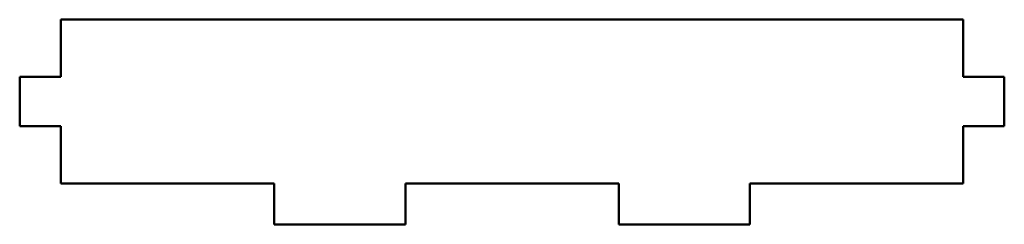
# Model space of a CAD drawing. Header units: millimetres. Extents: x 118.5 to 178.5, y 98.8 to 111.2.
import ezdxf

# ---------------------------------------------------------------- set-up
doc = ezdxf.new("R2010")
doc.units = ezdxf.units.MM
doc.layers.add('Visible (ISO)', color=7, linetype='Continuous', lineweight=50)

msp = doc.modelspace()

# ---------------------------------------------------------------- linework, layer by layer
at = {"layer": 'Visible (ISO)'}
for p, q in [((121, 111.25), (121, 107.75)), ((176, 111.25), (121, 111.25)), ((176, 107.75), (176, 111.25)), ((121, 107.75), (118.5, 107.75)), ((118.5, 107.75), (118.5, 104.75)), ((178.5, 107.75), (176, 107.75)), ((178.5, 104.75), (178.5, 107.75)), ((118.5, 104.75), (121, 104.75)), ((121, 104.75), (121, 101.25)), ((176, 104.75), (178.5, 104.75)), ((176, 101.25), (176, 104.75)), ((121, 101.25), (134, 101.25)), ((134, 101.25), (134, 98.75)), ((142, 101.25), (155, 101.25)), ((142, 98.75), (142, 101.25)), ((155, 101.25), (155, 98.75)), ((163, 101.25), (176, 101.25)), ((163, 98.75), (163, 101.25)), ((134, 98.75), (142, 98.75)), ((155, 98.75), (163, 98.75))]:
    msp.add_line(p, q, dxfattribs=at)

doc.saveas('drawing.dxf')
